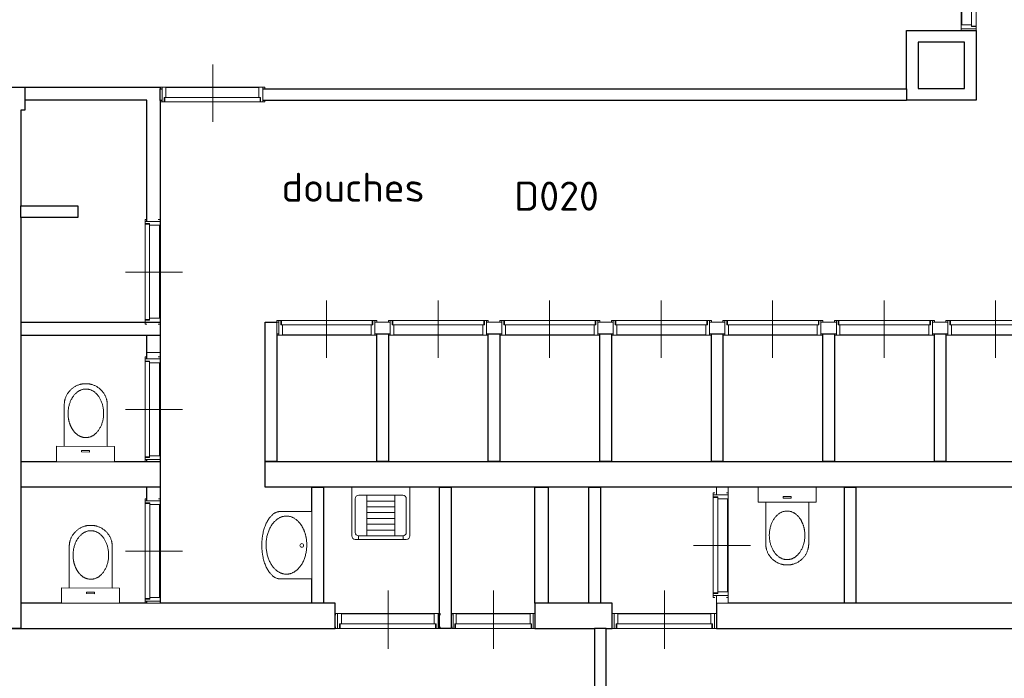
# Model space of a CAD drawing. Header units: millimetres. Extents: x -28579 to 211491, y -26192 to 102706.
# Tile 19 of 48: x 703 to 9179, y 48645 to 54312. Entities that reach past the tile are written whole.
import ezdxf

# ---------------------------------------------------------------- set-up
doc = ezdxf.new("R2010")
doc.units = ezdxf.units.MM
doc.header["$LTSCALE"] = 100
doc.layers.add('AL22FF1-_KALKZANDST', color=2, linetype='Continuous')
doc.layers.add('None', color=7, linetype='Continuous', lineweight=5)
doc.styles.add('Tekton Plus Regular', font='isocpeur.ttf')

# ---------------------------------------------------------------- blocks, each defined once
blk = doc.blocks.new('Group-141')
at = {"color": 8, "linetype": 'Continuous', "lineweight": 5}
blk.add_wipeout([(-48664, 31835), (-47798, 31835), (-47798, 31705), (-48664, 31705)], dxfattribs=at).dxf.layer = 'None'
at = {"layer": 'None', "color": 8, "linetype": 'Continuous', "lineweight": 5}
blk.add_lwpolyline([(-48664, 31835), (-47798, 31835), (-47798, 31705), (-48664, 31705)], close=True, dxfattribs=at)
at = {"color": 8, "linetype": 'Continuous', "lineweight": 5}
blk.add_wipeout([(-48641, 31744), (-47821, 31744), (-47821, 31705), (-48641, 31705)], dxfattribs=at).dxf.layer = 'None'
at = {"layer": 'None', "color": 8, "linetype": 'Continuous', "lineweight": 5}
blk.add_lwpolyline([(-48641, 31744), (-47821, 31744), (-47821, 31705), (-48641, 31705)], close=True, dxfattribs=at)
at = {"color": 8, "linetype": 'Continuous', "lineweight": 5}
blk.add_wipeout([(-48631, 31830), (-47831, 31830), (-47831, 31744), (-48631, 31744)], dxfattribs=at).dxf.layer = 'None'
at = {"layer": 'None', "color": 8, "linetype": 'Continuous', "lineweight": 5}
for p, q in [((-48229, 31531), (-48229, 32031)), ((-48664, 31820), (-48664, 31720)), ((-47798, 31820), (-47798, 31720))]:
    blk.add_line(p, q, dxfattribs=at)
for points in [[(-48681, 31720), (-48681, 31705), (-48646, 31705), (-48646, 31744), (-48631, 31744), (-48631, 31835), (-48681, 31835), (-48681, 31820)], [(-47781, 31720), (-47781, 31705), (-47816, 31705), (-47816, 31744), (-47831, 31744), (-47831, 31835), (-47781, 31835), (-47781, 31820)]]:
    blk.add_lwpolyline(points, dxfattribs=at)
blk.add_lwpolyline([(-48631, 31830), (-47831, 31830), (-47831, 31744), (-48631, 31744)], close=True, dxfattribs=at)
blk = doc.blocks.new('Group-142')
at = {"color": 8, "linetype": 'Continuous', "lineweight": 5}
blk.add_wipeout([(-50048, 31835), (-49359, 31835), (-49359, 31705), (-50048, 31705)], dxfattribs=at).dxf.layer = 'None'
at = {"layer": 'None', "color": 8, "linetype": 'Continuous', "lineweight": 5}
blk.add_lwpolyline([(-50048, 31835), (-49359, 31835), (-49359, 31705), (-50048, 31705)], close=True, dxfattribs=at)
at = {"color": 8, "linetype": 'Continuous', "lineweight": 5}
blk.add_wipeout([(-50030, 31744), (-49377, 31744), (-49377, 31705), (-50030, 31705)], dxfattribs=at).dxf.layer = 'None'
at = {"layer": 'None', "color": 8, "linetype": 'Continuous', "lineweight": 5}
blk.add_lwpolyline([(-50030, 31744), (-49377, 31744), (-49377, 31705), (-50030, 31705)], close=True, dxfattribs=at)
at = {"color": 8, "linetype": 'Continuous', "lineweight": 5}
blk.add_wipeout([(-50022, 31830), (-49385, 31830), (-49385, 31744), (-50022, 31744)], dxfattribs=at).dxf.layer = 'None'
at = {"layer": 'None', "color": 8, "linetype": 'Continuous', "lineweight": 5}
for p, q in [((-49701, 31531), (-49701, 32031)), ((-50048, 31820), (-50048, 31720)), ((-49359, 31820), (-49359, 31720))]:
    blk.add_line(p, q, dxfattribs=at)
for points in [[(-50061, 31720), (-50061, 31705), (-50034, 31705), (-50034, 31744), (-50022, 31744), (-50022, 31835), (-50061, 31835), (-50061, 31820)], [(-49345, 31720), (-49345, 31705), (-49373, 31705), (-49373, 31744), (-49385, 31744), (-49385, 31835), (-49345, 31835), (-49345, 31820)]]:
    blk.add_lwpolyline(points, dxfattribs=at)
blk.add_lwpolyline([(-50022, 31830), (-49385, 31830), (-49385, 31744), (-50022, 31744)], close=True, dxfattribs=at)
blk = doc.blocks.new('Group-143')
at = {"color": 8, "linetype": 'Continuous', "lineweight": 5}
blk.add_wipeout([(-51044, 31835), (-50178, 31835), (-50178, 31705), (-51044, 31705)], dxfattribs=at).dxf.layer = 'None'
at = {"layer": 'None', "color": 8, "linetype": 'Continuous', "lineweight": 5}
blk.add_lwpolyline([(-51044, 31835), (-50178, 31835), (-50178, 31705), (-51044, 31705)], close=True, dxfattribs=at)
at = {"color": 8, "linetype": 'Continuous', "lineweight": 5}
blk.add_wipeout([(-51021, 31744), (-50201, 31744), (-50201, 31705), (-51021, 31705)], dxfattribs=at).dxf.layer = 'None'
at = {"layer": 'None', "color": 8, "linetype": 'Continuous', "lineweight": 5}
blk.add_lwpolyline([(-51021, 31744), (-50201, 31744), (-50201, 31705), (-51021, 31705)], close=True, dxfattribs=at)
at = {"color": 8, "linetype": 'Continuous', "lineweight": 5}
blk.add_wipeout([(-51011, 31830), (-50211, 31830), (-50211, 31744), (-51011, 31744)], dxfattribs=at).dxf.layer = 'None'
at = {"layer": 'None', "color": 8, "linetype": 'Continuous', "lineweight": 5}
for p, q in [((-50609, 31531), (-50609, 32031)), ((-51044, 31820), (-51044, 31720)), ((-50178, 31820), (-50178, 31720))]:
    blk.add_line(p, q, dxfattribs=at)
for points in [[(-51061, 31720), (-51061, 31705), (-51026, 31705), (-51026, 31744), (-51011, 31744), (-51011, 31835), (-51061, 31835), (-51061, 31820)], [(-50161, 31720), (-50161, 31705), (-50196, 31705), (-50196, 31744), (-50211, 31744), (-50211, 31835), (-50161, 31835), (-50161, 31820)]]:
    blk.add_lwpolyline(points, dxfattribs=at)
blk.add_lwpolyline([(-51011, 31830), (-50211, 31830), (-50211, 31744), (-51011, 31744)], close=True, dxfattribs=at)
blk = doc.blocks.new('Group-148')
at = {"color": 8, "linetype": 'Continuous', "lineweight": 5}
blk.add_wipeout([(-52571, 32805), (-52571, 31939), (-52699, 31939), (-52699, 32805)], dxfattribs=at).dxf.layer = 'None'
at = {"layer": 'None', "color": 8, "linetype": 'Continuous', "lineweight": 5}
blk.add_lwpolyline([(-52571, 32805), (-52571, 31939), (-52699, 31939), (-52699, 32805)], close=True, dxfattribs=at)
at = {"color": 8, "linetype": 'Continuous', "lineweight": 5}
blk.add_wipeout([(-52661, 32782), (-52661, 31962), (-52699, 31962), (-52699, 32782)], dxfattribs=at).dxf.layer = 'None'
at = {"layer": 'None', "color": 8, "linetype": 'Continuous', "lineweight": 5}
blk.add_lwpolyline([(-52661, 32782), (-52661, 31962), (-52699, 31962), (-52699, 32782)], close=True, dxfattribs=at)
at = {"color": 8, "linetype": 'Continuous', "lineweight": 5}
blk.add_wipeout([(-52576, 32772), (-52576, 31972), (-52661, 31972), (-52661, 32772)], dxfattribs=at).dxf.layer = 'None'
at = {"layer": 'None', "color": 8, "linetype": 'Continuous', "lineweight": 5}
for p, q in [((-52586, 32805), (-52685, 32805)), ((-52870, 32370), (-52378, 32370)), ((-52586, 31939), (-52685, 31939))]:
    blk.add_line(p, q, dxfattribs=at)
for points in [[(-52685, 32822), (-52699, 32822), (-52699, 32787), (-52661, 32787), (-52661, 32772), (-52571, 32772), (-52571, 32822), (-52586, 32822)], [(-52685, 31922), (-52699, 31922), (-52699, 31957), (-52661, 31957), (-52661, 31972), (-52571, 31972), (-52571, 31922), (-52586, 31922)]]:
    blk.add_lwpolyline(points, dxfattribs=at)
blk.add_lwpolyline([(-52576, 32772), (-52576, 31972), (-52661, 31972), (-52661, 32772)], close=True, dxfattribs=at)
blk = doc.blocks.new('Group-149')
at = {"color": 8, "linetype": 'Continuous', "lineweight": 5}
blk.add_wipeout([(-52572, 34025), (-52572, 33159), (-52700, 33159), (-52700, 34025)], dxfattribs=at).dxf.layer = 'None'
at = {"layer": 'None', "color": 8, "linetype": 'Continuous', "lineweight": 5}
blk.add_lwpolyline([(-52572, 34025), (-52572, 33159), (-52700, 33159), (-52700, 34025)], close=True, dxfattribs=at)
at = {"color": 8, "linetype": 'Continuous', "lineweight": 5}
blk.add_wipeout([(-52662, 34002), (-52662, 33182), (-52700, 33182), (-52700, 34002)], dxfattribs=at).dxf.layer = 'None'
at = {"layer": 'None', "color": 8, "linetype": 'Continuous', "lineweight": 5}
blk.add_lwpolyline([(-52662, 34002), (-52662, 33182), (-52700, 33182), (-52700, 34002)], close=True, dxfattribs=at)
at = {"color": 8, "linetype": 'Continuous', "lineweight": 5}
blk.add_wipeout([(-52577, 33992), (-52577, 33192), (-52662, 33192), (-52662, 33992)], dxfattribs=at).dxf.layer = 'None'
at = {"layer": 'None', "color": 8, "linetype": 'Continuous', "lineweight": 5}
for p, q in [((-52587, 34025), (-52685, 34025)), ((-52871, 33590), (-52379, 33590)), ((-52587, 33159), (-52685, 33159))]:
    blk.add_line(p, q, dxfattribs=at)
for points in [[(-52685, 34042), (-52700, 34042), (-52700, 34007), (-52662, 34007), (-52662, 33992), (-52572, 33992), (-52572, 34042), (-52587, 34042)], [(-52685, 33142), (-52700, 33142), (-52700, 33177), (-52662, 33177), (-52662, 33192), (-52572, 33192), (-52572, 33142), (-52587, 33142)]]:
    blk.add_lwpolyline(points, dxfattribs=at)
blk.add_lwpolyline([(-52577, 33992), (-52577, 33192), (-52662, 33192), (-52662, 33992)], close=True, dxfattribs=at)
blk = doc.blocks.new('Group-150')
at = {"color": 8, "linetype": 'Continuous', "lineweight": 5}
blk.add_wipeout([(-52572, 35208), (-52572, 34342), (-52700, 34342), (-52700, 35208)], dxfattribs=at).dxf.layer = 'None'
at = {"layer": 'None', "color": 8, "linetype": 'Continuous', "lineweight": 5}
blk.add_lwpolyline([(-52572, 35208), (-52572, 34342), (-52700, 34342), (-52700, 35208)], close=True, dxfattribs=at)
at = {"color": 8, "linetype": 'Continuous', "lineweight": 5}
blk.add_wipeout([(-52662, 35185), (-52662, 34365), (-52700, 34365), (-52700, 35185)], dxfattribs=at).dxf.layer = 'None'
at = {"layer": 'None', "color": 8, "linetype": 'Continuous', "lineweight": 5}
blk.add_lwpolyline([(-52662, 35185), (-52662, 34365), (-52700, 34365), (-52700, 35185)], close=True, dxfattribs=at)
at = {"color": 8, "linetype": 'Continuous', "lineweight": 5}
blk.add_wipeout([(-52577, 35175), (-52577, 34375), (-52662, 34375), (-52662, 35175)], dxfattribs=at).dxf.layer = 'None'
at = {"layer": 'None', "color": 8, "linetype": 'Continuous', "lineweight": 5}
for p, q in [((-52587, 35208), (-52685, 35208)), ((-52871, 34773), (-52379, 34773)), ((-52587, 34342), (-52685, 34342))]:
    blk.add_line(p, q, dxfattribs=at)
for points in [[(-52685, 35225), (-52700, 35225), (-52700, 35190), (-52662, 35190), (-52662, 35175), (-52572, 35175), (-52572, 35225), (-52587, 35225)], [(-52685, 34325), (-52700, 34325), (-52700, 34360), (-52662, 34360), (-52662, 34375), (-52572, 34375), (-52572, 34325), (-52587, 34325)]]:
    blk.add_lwpolyline(points, dxfattribs=at)
blk.add_lwpolyline([(-52577, 35175), (-52577, 34375), (-52662, 34375), (-52662, 35175)], close=True, dxfattribs=at)
blk = doc.blocks.new('Group-156')
at = {"color": 8, "linetype": 'Continuous', "lineweight": 5}
for points in [[(0, 250), (130, 250), (130, -250), (0, -250)], [(488, 0), (488, -185), (500.1, -184.6), (512.1, -183.4), (523.8, -181.5), (535.2, -178.8), (546.5, -175.2), (557.6, -170.9), (568.4, -165.9), (579, -160), (589.2, -153.5), (598.9, -146.4), (608, -138.8), (616.6, -130.6), (624.7, -121.9), (632.2, -112.7), (639.1, -102.9), (645.5, -92.5), (651.2, -81.8), (656.2, -70.8), (660.4, -59.6), (663.9, -48.1), (666.6, -36.4), (668.5, -24.5), (669.6, -12.4), (670, 0)]]:
    blk.add_wipeout(points, dxfattribs=at).dxf.layer = 'None'
at = {"layer": 'None', "color": 8, "linetype": 'Continuous', "lineweight": 5}
blk.add_lwpolyline([(0, 250), (130, 250), (130, -250), (0, -250)], close=True, dxfattribs=at)
blk.add_open_spline([(488, -185), (537, -185), (621, -135), (670, -50), (670, 0)], degree=2, dxfattribs=at)
at = {"color": 8, "linetype": 'Continuous', "lineweight": 5}
blk.add_wipeout([(488, 0), (670, 0), (669.6, 12.4), (668.5, 24.5), (666.6, 36.4), (663.9, 48.1), (660.4, 59.6), (656.2, 70.8), (651.2, 81.8), (645.5, 92.5), (639.1, 102.9), (632.2, 112.7), (624.7, 121.9), (616.6, 130.6), (608, 138.8), (598.9, 146.4), (589.2, 153.5), (579, 160), (568.4, 165.9), (557.6, 170.9), (546.5, 175.2), (535.2, 178.8), (523.8, 181.5), (512.1, 183.4), (500.1, 184.6), (488, 185)], dxfattribs=at).dxf.layer = 'None'
at = {"layer": 'None', "color": 8, "linetype": 'Continuous', "lineweight": 5}
blk.add_open_spline([(670, 0), (670, 50), (621, 135), (537, 185), (488, 185)], degree=2, dxfattribs=at)
at = {"color": 8, "linetype": 'Continuous', "lineweight": 5}
blk.add_wipeout([(488, -185), (130, -185), (130, 185), (488, 185)], dxfattribs=at).dxf.layer = 'None'
at = {"layer": 'None', "color": 8, "linetype": 'Continuous', "lineweight": 5}
blk.add_lwpolyline([(488, -185), (130, -185), (130, 185), (488, 185)], dxfattribs=at)
at = {"color": 8, "linetype": 'Continuous', "lineweight": 5}
for points in [[(415, -154), (267.2, -109.2), (206, -1), (267.2, 107.2), (415, 152), (562.8, 107.2), (624, -1), (562.8, -109.2)], [(94, -34), (82, -34), (82, 34), (94, 34)]]:
    blk.add_wipeout(points, dxfattribs=at).dxf.layer = 'None'
at = {"layer": 'None', "color": 8, "linetype": 'Continuous', "lineweight": 5}
blk.add_lwpolyline([(94, -34), (82, -34), (82, 34), (94, 34)], close=True, dxfattribs=at)
blk.add_open_spline([(310.5, 131.5), (359, 152), (471, 152), (568, 111), (624, 40), (624, -42), (568, -113), (471, -154), (359, -154), (262, -113), (206, -42), (206, 40), (262, 111), (310.5, 131.5)], degree=2, dxfattribs=at)
blk = doc.blocks.new('Toilet')
at = {"layer": 'None', "color": 7}
blk.add_blockref('Group-156', (0, 0), dxfattribs=at)
blk = doc.blocks.new('Group-157')
at = {"color": 8, "linetype": 'Continuous', "lineweight": 5}
blk.add_wipeout([(-47681, 32855), (-47681, 31989), (-47809, 31989), (-47809, 32855)], dxfattribs=at).dxf.layer = 'None'
at = {"layer": 'None', "color": 8, "linetype": 'Continuous', "lineweight": 5}
blk.add_lwpolyline([(-47681, 32855), (-47681, 31989), (-47809, 31989), (-47809, 32855)], close=True, dxfattribs=at)
at = {"color": 8, "linetype": 'Continuous', "lineweight": 5}
blk.add_wipeout([(-47771, 32832), (-47771, 32012), (-47809, 32012), (-47809, 32832)], dxfattribs=at).dxf.layer = 'None'
at = {"layer": 'None', "color": 8, "linetype": 'Continuous', "lineweight": 5}
blk.add_lwpolyline([(-47771, 32832), (-47771, 32012), (-47809, 32012), (-47809, 32832)], close=True, dxfattribs=at)
at = {"color": 8, "linetype": 'Continuous', "lineweight": 5}
blk.add_wipeout([(-47686, 32822), (-47686, 32022), (-47771, 32022), (-47771, 32822)], dxfattribs=at).dxf.layer = 'None'
at = {"layer": 'None', "color": 8, "linetype": 'Continuous', "lineweight": 5}
for p, q in [((-47696, 32855), (-47795, 32855)), ((-47980, 32420), (-47488, 32420)), ((-47696, 31989), (-47795, 31989))]:
    blk.add_line(p, q, dxfattribs=at)
for points in [[(-47795, 32872), (-47809, 32872), (-47809, 32837), (-47771, 32837), (-47771, 32822), (-47681, 32822), (-47681, 32872), (-47696, 32872)], [(-47795, 31972), (-47809, 31972), (-47809, 32007), (-47771, 32007), (-47771, 32022), (-47681, 32022), (-47681, 31972), (-47696, 31972)]]:
    blk.add_lwpolyline(points, dxfattribs=at)
blk.add_lwpolyline([(-47686, 32822), (-47686, 32022), (-47771, 32022), (-47771, 32822)], close=True, dxfattribs=at)
blk = doc.blocks.new('Group-158')
at = {"color": 8, "linetype": 'Continuous', "lineweight": 5}
blk.add_wipeout([(290, -270), (290, 0), (-290, 0), (-290, -270)], dxfattribs=at).dxf.layer = 'None'
at = {"layer": 'None', "color": 8, "linetype": 'Continuous', "lineweight": 5}
blk.add_lwpolyline([(290, -270), (290, 0), (-290, 0), (-290, -270)], dxfattribs=at)
at = {"layer": 'None', "color": 8, "linetype": 'Continuous', "lineweight": 5, "flags": 128}
blk.add_lwpolyline([(-14, -86, -0.414214), (2, -70, -0.414214), (18, -86, -0.414214), (2, -102, -0.414214)], format="xyb", close=True, dxfattribs=at)
at = {"color": 8, "linetype": 'Continuous', "lineweight": 5}
blk.add_wipeout([(0, -270), (0, -430), (19.3, -429.7), (38.3, -428.7), (57, -427), (75.2, -424.6), (93.2, -421.6), (110.8, -417.9), (128.1, -413.5), (145, -408.5), (161.3, -402.9), (176.8, -396.8), (191.3, -390.2), (205, -383.1), (217.8, -375.6), (229.8, -367.5), (240.8, -359), (251, -350), (260.1, -340.7), (268.1, -331.1), (274.8, -321.4), (280.2, -311.5), (284.5, -301.4), (287.6, -291.1), (289.4, -280.7), (290, -270)], dxfattribs=at).dxf.layer = 'None'
at = {"layer": 'None', "color": 8, "linetype": 'Continuous', "lineweight": 5}
blk.add_open_spline([(0, -430), (78, -430), (212, -387), (290, -313), (290, -270)], degree=2, dxfattribs=at)
at = {"color": 8, "linetype": 'Continuous', "lineweight": 5}
blk.add_wipeout([(0, -270), (-290, -270), (-289.4, -280.7), (-287.6, -291.1), (-284.5, -301.4), (-280.2, -311.5), (-274.8, -321.4), (-268.1, -331.1), (-260.1, -340.7), (-251, -350), (-240.8, -359), (-229.8, -367.5), (-217.8, -375.6), (-205, -383.1), (-191.3, -390.2), (-176.8, -396.8), (-161.3, -402.9), (-145, -408.5), (-128.1, -413.5), (-110.8, -417.9), (-93.2, -421.6), (-75.3, -424.6), (-57, -427), (-38.3, -428.7), (-19.3, -429.7), (0, -430)], dxfattribs=at).dxf.layer = 'None'
at = {"layer": 'None', "color": 8, "linetype": 'Continuous', "lineweight": 5}
for points in [[(-126, -66.4), (-68, -43), (66, -43), (182, -89.9), (249, -171.1), (249, -264.9), (182, -346.1), (66, -393), (-68, -393), (-184, -346.1), (-251, -264.9), (-251, -171.1), (-184, -89.9), (-126, -66.4)], [(-290, -270), (-290, -313), (-212, -387), (-78, -430), (0, -430)]]:
    blk.add_open_spline(points, degree=2, dxfattribs=at)
blk = doc.blocks.new('Group-159')
at = {"layer": 'None', "color": 7}
blk.add_blockref('Group-158', (0, 0), dxfattribs=at)
blk = doc.blocks.new('Wastafel')
at = {"layer": 'None', "color": 7}
blk.add_blockref('Group-159', (0, 0), dxfattribs=at)
blk = doc.blocks.new('Group-192')
at = {"color": 8, "linetype": 'Continuous', "lineweight": 5}
blk.add_wipeout([(-45675, 37733), (-45675, 36867), (-45547, 36867), (-45547, 37733)], dxfattribs=at).dxf.layer = 'None'
at = {"layer": 'None', "color": 8, "linetype": 'Continuous', "lineweight": 5}
blk.add_lwpolyline([(-45675, 37733), (-45675, 36867), (-45547, 36867), (-45547, 37733)], close=True, dxfattribs=at)
at = {"color": 8, "linetype": 'Continuous', "lineweight": 5}
blk.add_wipeout([(-45586, 37710), (-45586, 36890), (-45547, 36890), (-45547, 37710)], dxfattribs=at).dxf.layer = 'None'
at = {"layer": 'None', "color": 8, "linetype": 'Continuous', "lineweight": 5}
blk.add_lwpolyline([(-45586, 37710), (-45586, 36890), (-45547, 36890), (-45547, 37710)], close=True, dxfattribs=at)
at = {"color": 8, "linetype": 'Continuous', "lineweight": 5}
blk.add_wipeout([(-45670, 37700), (-45670, 36900), (-45586, 36900), (-45586, 37700)], dxfattribs=at).dxf.layer = 'None'
at = {"layer": 'None', "color": 8, "linetype": 'Continuous', "lineweight": 5}
for p, q in [((-45661, 37733), (-45562, 37733)), ((-45377, 37298), (-45869, 37298)), ((-45661, 36867), (-45562, 36867))]:
    blk.add_line(p, q, dxfattribs=at)
for points in [[(-45562, 37750), (-45547, 37750), (-45547, 37715), (-45586, 37715), (-45586, 37700), (-45675, 37700), (-45675, 37750), (-45661, 37750)], [(-45562, 36850), (-45547, 36850), (-45547, 36885), (-45586, 36885), (-45586, 36900), (-45675, 36900), (-45675, 36850), (-45661, 36850)]]:
    blk.add_lwpolyline(points, dxfattribs=at)
blk.add_lwpolyline([(-45670, 37700), (-45670, 36900), (-45586, 36900), (-45586, 37700)], close=True, dxfattribs=at)
blk = doc.blocks.new('Group-193')
at = {"color": 8, "linetype": 'Continuous', "lineweight": 5}
blk.add_wipeout([(-52554, 36365), (-51688, 36365), (-51688, 36237), (-52554, 36237)], dxfattribs=at).dxf.layer = 'None'
at = {"layer": 'None', "color": 8, "linetype": 'Continuous', "lineweight": 5}
blk.add_lwpolyline([(-52554, 36365), (-51688, 36365), (-51688, 36237), (-52554, 36237)], close=True, dxfattribs=at)
at = {"color": 8, "linetype": 'Continuous', "lineweight": 5}
blk.add_wipeout([(-52531, 36275), (-51711, 36275), (-51711, 36237), (-52531, 36237)], dxfattribs=at).dxf.layer = 'None'
at = {"layer": 'None', "color": 8, "linetype": 'Continuous', "lineweight": 5}
blk.add_lwpolyline([(-52531, 36275), (-51711, 36275), (-51711, 36237), (-52531, 36237)], close=True, dxfattribs=at)
at = {"color": 8, "linetype": 'Continuous', "lineweight": 5}
blk.add_wipeout([(-52521, 36360), (-51721, 36360), (-51721, 36275), (-52521, 36275)], dxfattribs=at).dxf.layer = 'None'
at = {"layer": 'None', "color": 8, "linetype": 'Continuous', "lineweight": 5}
for p, q in [((-52119, 36066), (-52119, 36558)), ((-52554, 36350), (-52554, 36252)), ((-51688, 36350), (-51688, 36252))]:
    blk.add_line(p, q, dxfattribs=at)
for points in [[(-52571, 36252), (-52571, 36237), (-52536, 36237), (-52536, 36275), (-52521, 36275), (-52521, 36365), (-52571, 36365), (-52571, 36350)], [(-51671, 36252), (-51671, 36237), (-51706, 36237), (-51706, 36275), (-51721, 36275), (-51721, 36365), (-51671, 36365), (-51671, 36350)]]:
    blk.add_lwpolyline(points, dxfattribs=at)
blk.add_lwpolyline([(-52521, 36360), (-51721, 36360), (-51721, 36275), (-52521, 36275)], close=True, dxfattribs=at)
blk = doc.blocks.new('Group-194')
at = {"color": 8, "linetype": 'Continuous', "lineweight": 5}
blk.add_wipeout([(-50723, 34229), (-51550, 34229), (-51550, 34356), (-50723, 34356)], dxfattribs=at).dxf.layer = 'None'
at = {"layer": 'None', "color": 8, "linetype": 'Continuous', "lineweight": 5}
blk.add_lwpolyline([(-50723, 34229), (-51550, 34229), (-51550, 34356), (-50723, 34356)], close=True, dxfattribs=at)
at = {"color": 8, "linetype": 'Continuous', "lineweight": 5}
blk.add_wipeout([(-50745, 34318), (-51528, 34318), (-51528, 34356), (-50745, 34356)], dxfattribs=at).dxf.layer = 'None'
at = {"layer": 'None', "color": 8, "linetype": 'Continuous', "lineweight": 5}
blk.add_lwpolyline([(-50745, 34318), (-51528, 34318), (-51528, 34356), (-50745, 34356)], close=True, dxfattribs=at)
at = {"color": 8, "linetype": 'Continuous', "lineweight": 5}
blk.add_wipeout([(-50754, 34233), (-51519, 34233), (-51519, 34318), (-50754, 34318)], dxfattribs=at).dxf.layer = 'None'
at = {"layer": 'None', "color": 8, "linetype": 'Continuous', "lineweight": 5}
for p, q in [((-51139, 34527), (-51139, 34035)), ((-51550, 34243), (-51550, 34342)), ((-50723, 34243), (-50723, 34342))]:
    blk.add_line(p, q, dxfattribs=at)
for points in [[(-51566, 34342), (-51566, 34356), (-51533, 34356), (-51533, 34318), (-51519, 34318), (-51519, 34229), (-51566, 34229), (-51566, 34243)], [(-50706, 34342), (-50706, 34356), (-50740, 34356), (-50740, 34318), (-50754, 34318), (-50754, 34229), (-50706, 34229), (-50706, 34243)]]:
    blk.add_lwpolyline(points, dxfattribs=at)
blk.add_lwpolyline([(-50754, 34233), (-51519, 34233), (-51519, 34318), (-50754, 34318)], close=True, dxfattribs=at)
blk = doc.blocks.new('Group-195')
at = {"color": 8, "linetype": 'Continuous', "lineweight": 5}
blk.add_wipeout([(-49763, 34229), (-50590, 34229), (-50590, 34356), (-49763, 34356)], dxfattribs=at).dxf.layer = 'None'
at = {"layer": 'None', "color": 8, "linetype": 'Continuous', "lineweight": 5}
blk.add_lwpolyline([(-49763, 34229), (-50590, 34229), (-50590, 34356), (-49763, 34356)], close=True, dxfattribs=at)
at = {"color": 8, "linetype": 'Continuous', "lineweight": 5}
blk.add_wipeout([(-49785, 34318), (-50568, 34318), (-50568, 34356), (-49785, 34356)], dxfattribs=at).dxf.layer = 'None'
at = {"layer": 'None', "color": 8, "linetype": 'Continuous', "lineweight": 5}
blk.add_lwpolyline([(-49785, 34318), (-50568, 34318), (-50568, 34356), (-49785, 34356)], close=True, dxfattribs=at)
at = {"color": 8, "linetype": 'Continuous', "lineweight": 5}
blk.add_wipeout([(-49794, 34233), (-50559, 34233), (-50559, 34318), (-49794, 34318)], dxfattribs=at).dxf.layer = 'None'
at = {"layer": 'None', "color": 8, "linetype": 'Continuous', "lineweight": 5}
for p, q in [((-50179, 34527), (-50179, 34035)), ((-50590, 34243), (-50590, 34342)), ((-49763, 34243), (-49763, 34342))]:
    blk.add_line(p, q, dxfattribs=at)
for points in [[(-50606, 34342), (-50606, 34356), (-50573, 34356), (-50573, 34318), (-50559, 34318), (-50559, 34229), (-50606, 34229), (-50606, 34243)], [(-49746, 34342), (-49746, 34356), (-49780, 34356), (-49780, 34318), (-49794, 34318), (-49794, 34229), (-49746, 34229), (-49746, 34243)]]:
    blk.add_lwpolyline(points, dxfattribs=at)
blk.add_lwpolyline([(-49794, 34233), (-50559, 34233), (-50559, 34318), (-49794, 34318)], close=True, dxfattribs=at)
blk = doc.blocks.new('Group-196')
at = {"color": 8, "linetype": 'Continuous', "lineweight": 5}
blk.add_wipeout([(-48803, 34229), (-49630, 34229), (-49630, 34356), (-48803, 34356)], dxfattribs=at).dxf.layer = 'None'
at = {"layer": 'None', "color": 8, "linetype": 'Continuous', "lineweight": 5}
blk.add_lwpolyline([(-48803, 34229), (-49630, 34229), (-49630, 34356), (-48803, 34356)], close=True, dxfattribs=at)
at = {"color": 8, "linetype": 'Continuous', "lineweight": 5}
blk.add_wipeout([(-48825, 34318), (-49608, 34318), (-49608, 34356), (-48825, 34356)], dxfattribs=at).dxf.layer = 'None'
at = {"layer": 'None', "color": 8, "linetype": 'Continuous', "lineweight": 5}
blk.add_lwpolyline([(-48825, 34318), (-49608, 34318), (-49608, 34356), (-48825, 34356)], close=True, dxfattribs=at)
at = {"color": 8, "linetype": 'Continuous', "lineweight": 5}
blk.add_wipeout([(-48834, 34233), (-49599, 34233), (-49599, 34318), (-48834, 34318)], dxfattribs=at).dxf.layer = 'None'
at = {"layer": 'None', "color": 8, "linetype": 'Continuous', "lineweight": 5}
for p, q in [((-49219, 34527), (-49219, 34035)), ((-49630, 34243), (-49630, 34342)), ((-48803, 34243), (-48803, 34342))]:
    blk.add_line(p, q, dxfattribs=at)
for points in [[(-49646, 34342), (-49646, 34356), (-49613, 34356), (-49613, 34318), (-49599, 34318), (-49599, 34229), (-49646, 34229), (-49646, 34243)], [(-48786, 34342), (-48786, 34356), (-48820, 34356), (-48820, 34318), (-48834, 34318), (-48834, 34229), (-48786, 34229), (-48786, 34243)]]:
    blk.add_lwpolyline(points, dxfattribs=at)
blk.add_lwpolyline([(-48834, 34233), (-49599, 34233), (-49599, 34318), (-48834, 34318)], close=True, dxfattribs=at)
blk = doc.blocks.new('Group-197')
at = {"color": 8, "linetype": 'Continuous', "lineweight": 5}
blk.add_wipeout([(-47843, 34229), (-48670, 34229), (-48670, 34356), (-47843, 34356)], dxfattribs=at).dxf.layer = 'None'
at = {"layer": 'None', "color": 8, "linetype": 'Continuous', "lineweight": 5}
blk.add_lwpolyline([(-47843, 34229), (-48670, 34229), (-48670, 34356), (-47843, 34356)], close=True, dxfattribs=at)
at = {"color": 8, "linetype": 'Continuous', "lineweight": 5}
blk.add_wipeout([(-47865, 34318), (-48648, 34318), (-48648, 34356), (-47865, 34356)], dxfattribs=at).dxf.layer = 'None'
at = {"layer": 'None', "color": 8, "linetype": 'Continuous', "lineweight": 5}
blk.add_lwpolyline([(-47865, 34318), (-48648, 34318), (-48648, 34356), (-47865, 34356)], close=True, dxfattribs=at)
at = {"color": 8, "linetype": 'Continuous', "lineweight": 5}
blk.add_wipeout([(-47874, 34233), (-48639, 34233), (-48639, 34318), (-47874, 34318)], dxfattribs=at).dxf.layer = 'None'
at = {"layer": 'None', "color": 8, "linetype": 'Continuous', "lineweight": 5}
for p, q in [((-48259, 34527), (-48259, 34035)), ((-48670, 34243), (-48670, 34342)), ((-47843, 34243), (-47843, 34342))]:
    blk.add_line(p, q, dxfattribs=at)
for points in [[(-48686, 34342), (-48686, 34356), (-48653, 34356), (-48653, 34318), (-48639, 34318), (-48639, 34229), (-48686, 34229), (-48686, 34243)], [(-47826, 34342), (-47826, 34356), (-47860, 34356), (-47860, 34318), (-47874, 34318), (-47874, 34229), (-47826, 34229), (-47826, 34243)]]:
    blk.add_lwpolyline(points, dxfattribs=at)
blk.add_lwpolyline([(-47874, 34233), (-48639, 34233), (-48639, 34318), (-47874, 34318)], close=True, dxfattribs=at)
blk = doc.blocks.new('Group-198')
at = {"color": 8, "linetype": 'Continuous', "lineweight": 5}
blk.add_wipeout([(-46883, 34229), (-47710, 34229), (-47710, 34356), (-46883, 34356)], dxfattribs=at).dxf.layer = 'None'
at = {"layer": 'None', "color": 8, "linetype": 'Continuous', "lineweight": 5}
blk.add_lwpolyline([(-46883, 34229), (-47710, 34229), (-47710, 34356), (-46883, 34356)], close=True, dxfattribs=at)
at = {"color": 8, "linetype": 'Continuous', "lineweight": 5}
blk.add_wipeout([(-46905, 34318), (-47688, 34318), (-47688, 34356), (-46905, 34356)], dxfattribs=at).dxf.layer = 'None'
at = {"layer": 'None', "color": 8, "linetype": 'Continuous', "lineweight": 5}
blk.add_lwpolyline([(-46905, 34318), (-47688, 34318), (-47688, 34356), (-46905, 34356)], close=True, dxfattribs=at)
at = {"color": 8, "linetype": 'Continuous', "lineweight": 5}
blk.add_wipeout([(-46914, 34233), (-47679, 34233), (-47679, 34318), (-46914, 34318)], dxfattribs=at).dxf.layer = 'None'
at = {"layer": 'None', "color": 8, "linetype": 'Continuous', "lineweight": 5}
for p, q in [((-47299, 34527), (-47299, 34035)), ((-47710, 34243), (-47710, 34342)), ((-46883, 34243), (-46883, 34342))]:
    blk.add_line(p, q, dxfattribs=at)
for points in [[(-47726, 34342), (-47726, 34356), (-47693, 34356), (-47693, 34318), (-47679, 34318), (-47679, 34229), (-47726, 34229), (-47726, 34243)], [(-46866, 34342), (-46866, 34356), (-46900, 34356), (-46900, 34318), (-46914, 34318), (-46914, 34229), (-46866, 34229), (-46866, 34243)]]:
    blk.add_lwpolyline(points, dxfattribs=at)
blk.add_lwpolyline([(-46914, 34233), (-47679, 34233), (-47679, 34318), (-46914, 34318)], close=True, dxfattribs=at)
blk = doc.blocks.new('Group-199')
at = {"color": 8, "linetype": 'Continuous', "lineweight": 5}
blk.add_wipeout([(-45923, 34229), (-46750, 34229), (-46750, 34356), (-45923, 34356)], dxfattribs=at).dxf.layer = 'None'
at = {"layer": 'None', "color": 8, "linetype": 'Continuous', "lineweight": 5}
blk.add_lwpolyline([(-45923, 34229), (-46750, 34229), (-46750, 34356), (-45923, 34356)], close=True, dxfattribs=at)
at = {"color": 8, "linetype": 'Continuous', "lineweight": 5}
blk.add_wipeout([(-45945, 34318), (-46728, 34318), (-46728, 34356), (-45945, 34356)], dxfattribs=at).dxf.layer = 'None'
at = {"layer": 'None', "color": 8, "linetype": 'Continuous', "lineweight": 5}
blk.add_lwpolyline([(-45945, 34318), (-46728, 34318), (-46728, 34356), (-45945, 34356)], close=True, dxfattribs=at)
at = {"color": 8, "linetype": 'Continuous', "lineweight": 5}
blk.add_wipeout([(-45954, 34233), (-46719, 34233), (-46719, 34318), (-45954, 34318)], dxfattribs=at).dxf.layer = 'None'
at = {"layer": 'None', "color": 8, "linetype": 'Continuous', "lineweight": 5}
for p, q in [((-46339, 34527), (-46339, 34035)), ((-46750, 34243), (-46750, 34342)), ((-45923, 34243), (-45923, 34342))]:
    blk.add_line(p, q, dxfattribs=at)
for points in [[(-46766, 34342), (-46766, 34356), (-46733, 34356), (-46733, 34318), (-46719, 34318), (-46719, 34229), (-46766, 34229), (-46766, 34243)], [(-45906, 34342), (-45906, 34356), (-45940, 34356), (-45940, 34318), (-45954, 34318), (-45954, 34229), (-45906, 34229), (-45906, 34243)]]:
    blk.add_lwpolyline(points, dxfattribs=at)
blk.add_lwpolyline([(-45954, 34233), (-46719, 34233), (-46719, 34318), (-45954, 34318)], close=True, dxfattribs=at)
blk = doc.blocks.new('Group-200')
at = {"color": 8, "linetype": 'Continuous', "lineweight": 5}
blk.add_wipeout([(-44963, 34229), (-45790, 34229), (-45790, 34356), (-44963, 34356)], dxfattribs=at).dxf.layer = 'None'
at = {"layer": 'None', "color": 8, "linetype": 'Continuous', "lineweight": 5}
blk.add_lwpolyline([(-44963, 34229), (-45790, 34229), (-45790, 34356), (-44963, 34356)], close=True, dxfattribs=at)
at = {"color": 8, "linetype": 'Continuous', "lineweight": 5}
blk.add_wipeout([(-44985, 34318), (-45768, 34318), (-45768, 34356), (-44985, 34356)], dxfattribs=at).dxf.layer = 'None'
at = {"layer": 'None', "color": 8, "linetype": 'Continuous', "lineweight": 5}
blk.add_lwpolyline([(-44985, 34318), (-45768, 34318), (-45768, 34356), (-44985, 34356)], close=True, dxfattribs=at)
at = {"color": 8, "linetype": 'Continuous', "lineweight": 5}
blk.add_wipeout([(-44994, 34233), (-45759, 34233), (-45759, 34318), (-44994, 34318)], dxfattribs=at).dxf.layer = 'None'
at = {"layer": 'None', "color": 8, "linetype": 'Continuous', "lineweight": 5}
for p, q in [((-45379, 34527), (-45379, 34035)), ((-45790, 34243), (-45790, 34342)), ((-44963, 34243), (-44963, 34342))]:
    blk.add_line(p, q, dxfattribs=at)
for points in [[(-45806, 34342), (-45806, 34356), (-45773, 34356), (-45773, 34318), (-45759, 34318), (-45759, 34229), (-45806, 34229), (-45806, 34243)], [(-44946, 34342), (-44946, 34356), (-44980, 34356), (-44980, 34318), (-44994, 34318), (-44994, 34229), (-44946, 34229), (-44946, 34243)]]:
    blk.add_lwpolyline(points, dxfattribs=at)
blk.add_lwpolyline([(-44994, 34233), (-45759, 34233), (-45759, 34318), (-44994, 34318)], close=True, dxfattribs=at)
blk = doc.blocks.new('53.34-01 stortgoot')
at = {"layer": 'None', "color": 8, "linetype": 'Continuous', "lineweight": 5}
for p, q in [((0, -420), (0, 0)), ((0, 0), (500, 0)), ((500, 0), (500, -420)), ((130, -70), (130, -420)), ((370, -70), (370, -420)), ((130, -120), (370, -120)), ((130, -170), (370, -170)), ((130, -220), (370, -220)), ((130, -270), (370, -270)), ((130, -320), (370, -320)), ((58, -420), (58, -450)), ((130, -370), (370, -370)), ((442, -420), (442, -450)), ((30, -450), (470, -450))]:
    blk.add_line(p, q, dxfattribs=at)
at = {"layer": 'None', "color": 8, "linetype": 'Continuous', "lineweight": 5, "flags": 128}
blk.add_lwpolyline([(30, -100, -0.414214), (60, -70), (440, -70, -0.414214), (470, -100), (470, -390, -0.414214), (440, -420), (60, -420, -0.414214), (30, -390)], format="xyb", close=True, dxfattribs=at)
at = {"layer": 'None', "color": 8, "linetype": 'Continuous', "lineweight": 5}
for centre, start, end in [((30, -420), 180, 270), ((470, -420), 270, 0)]:
    blk.add_arc(centre, 30, start, end, dxfattribs=at)

msp = doc.modelspace()

# ---------------------------------------------------------------- wipeouts: each hides what was drawn before it
at = {"color": 8, "linetype": 'Continuous', "lineweight": 5}
msp.add_wipeout([(15347, 50623), (15347, 55930), (15347, 57583), (12767, 57583), (12767, 51463), (12547, 51463), (12547, 57583), (-2743, 57583), (-2743, 52983), (-2943, 52983), (-2943, 57803), (-2743, 57803), (21037, 57803), (21037, 57583), (21037, 48823), (20817, 48823), (20817, 57583), (15567, 57583), (15567, 50623)], dxfattribs=at).dxf.layer = 'None'

# ---------------------------------------------------------------- next in the draw order: wipeouts: each hides what was drawn before it
for points in [[(1264, 49290), (713, 49290), (142, 49290), (142, 49073), (557, 49073), (713, 49073), (3417, 49073), (3417, 49290)], [(5802, 49073), (5802, 49290), (5138, 49290), (5138, 49073)], [(9421, 49290), (6702, 49290), (6702, 49073), (9421, 49073)]]:
    msp.add_wipeout(points, dxfattribs=at).dxf.layer = 'None'

# ---------------------------------------------------------------- next in the draw order: linework, layer by layer
at = {"layer": 'AL22FF1-_KALKZANDST'}
for points in [[(1264, 49290), (713, 49290), (142, 49290), (142, 49073), (557, 49073), (713, 49073), (3417, 49073), (3417, 49290)], [(5802, 49073), (5802, 49290), (5138, 49290), (5138, 49073)], [(9421, 49290), (6702, 49290), (6702, 49073), (9421, 49073)]]:
    msp.add_lwpolyline(points, close=True, dxfattribs=at)

# ---------------------------------------------------------------- next in the draw order: wipeouts: each hides what was drawn before it
at = {"color": 8, "linetype": 'Continuous', "lineweight": 5}
msp.add_wipeout([(21117, 48823), (21117, 57883), (-3043, 57883), (-3043, 54513), (-3143, 54513), (-3143, 57883), (-3143, 57983), (-3043, 57983), (21117, 57983), (21217, 57983), (21217, 57883), (21217, 48823)], dxfattribs=at).dxf.layer = 'None'

# ---------------------------------------------------------------- next in the draw order: texts
at = {"layer": 'None', "color": 1, "insert": (4960, 52919.30664), "char_height": 250, "attachment_point": 1, "line_spacing_factor": 0.976858, "style": 'Tekton Plus Regular'}
msp.add_mtext('D020', dxfattribs=at)

# ---------------------------------------------------------------- next in the draw order: wipeouts: each hides what was drawn before it
at = {"color": 8, "linetype": 'Continuous', "lineweight": 5}
for points in [[(8936, 54219), (8936, 53619), (8836, 53619), (8636.404, 53619), (8636.404, 53719), (8836, 53719), (8836, 54119), (8636.404, 54119), (8636.404, 54219), (8836, 54219)], [(1798, 52470), (1798, 52803), (1798, 53619), (747, 53619), (747, 53733), (1912, 53733), (1912, 53619), (1912, 52803), (1912, 52470), (1912, 49290), (1798, 49290)], [(3217, 50290), (3317, 50290), (3317, 49290), (3217, 49290)], [(4317, 49073), (4317, 49320), (4317, 50290), (4417, 50290), (4417, 49320), (4417, 49073)], [(5138, 50290), (5252, 50290), (5252, 49290), (5138, 49290)], [(5602, 50290), (5702, 50290), (5702, 49290), (5602, 49290)], [(6702, 50290), (6802, 50290), (6802, 49290), (6702, 49290)], [(7802, 50290), (7902, 50290), (7902, 49290), (7802, 49290)], [(5752, 46288), (5752, 49073), (5652, 49073), (5652, 46288)]]:
    msp.add_wipeout(points, dxfattribs=at).dxf.layer = 'None'
at = {"color": 1, "linetype": 'Continuous', "lineweight": 35}
msp.add_wipeout([(2957, 52542.48), (4602.02004, 52542.48), (4602.02004, 53076), (2957, 53076)], dxfattribs=at).dxf.layer = 'None'

# ---------------------------------------------------------------- next in the draw order: linework, layer by layer
at = {"layer": 'AL22FF1-_KALKZANDST'}
for points in [[(1798, 52470), (1798, 52803), (1798, 53619), (747, 53619), (747, 53733), (1912, 53733), (1912, 53619), (1912, 52803), (1912, 52470), (1912, 49290), (1798, 49290)], [(3217, 50290), (3317, 50290), (3317, 49290), (3217, 49290)], [(4317, 49073), (4317, 49320), (4317, 50290), (4417, 50290), (4417, 49320), (4417, 49073)], [(5138, 50290), (5252, 50290), (5252, 49290), (5138, 49290)], [(5602, 50290), (5702, 50290), (5702, 49290), (5602, 49290)], [(7802, 50290), (7902, 50290), (7902, 49290), (7802, 49290)], [(5752, 46288), (5752, 49073), (5652, 49073), (5652, 46288)]]:
    msp.add_lwpolyline(points, close=True, dxfattribs=at)
at = {"layer": 'None', "color": 8, "linetype": 'Continuous', "lineweight": 5}
msp.add_lwpolyline([(6702, 50290), (6802, 50290), (6802, 49290), (6702, 49290)], close=True, dxfattribs=at)

# ---------------------------------------------------------------- next in the draw order: texts
at = {"layer": 'None', "color": 1, "insert": (2957, 52994.99172), "char_height": 250, "attachment_point": 1, "line_spacing_factor": 0.976858, "style": 'Tekton Plus Regular'}
msp.add_mtext('douches', dxfattribs=at)

# ---------------------------------------------------------------- next in the draw order: wipeouts: each hides what was drawn before it
at = {"color": 8, "linetype": 'Continuous', "lineweight": 5}
msp.add_wipeout([(8636.404, 54219), (8636.404, 54119), (8436, 54119), (8436, 53719), (8636.404, 53719), (8636.404, 53619), (8436, 53619), (8336, 53619), (8336, 54219), (8436, 54219)], dxfattribs=at).dxf.layer = 'None'

# ---------------------------------------------------------------- next in the draw order: linework, layer by layer
at = {"layer": 'AL22FF1-_KALKZANDST'}
for points in [[(8836, 53619), (8436, 53619), (8336, 53619), (8336, 53719), (8336, 54119), (8336, 54219), (8436, 54219), (8836, 54219), (8936, 54219), (8936, 54119), (8936, 53719), (8936, 53619)], [(8436, 53719), (8836, 53719), (8836, 54119), (8436, 54119)]]:
    msp.add_lwpolyline(points, close=True, dxfattribs=at)

# ---------------------------------------------------------------- next in the draw order: block references
at = {"layer": 'None', "color": 8}
for name, p, rotation in [('Wastafel', (3217, 49790), 270), ('Toilet', (1312, 49291), 89.7165686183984)]:
    msp.add_blockref(name, p, dxfattribs=dict(at, rotation=rotation))
at = {"layer": 'None', "color": 7}
for name in ['Group-143', 'Group-142', 'Group-141']:
    msp.add_blockref(name, (54483, 17368), dxfattribs=at)

# ---------------------------------------------------------------- next in the draw order: wipeouts: each hides what was drawn before it
at = {"color": 8, "linetype": 'Continuous', "lineweight": 5}
for points in [[(713, 51710), (1912, 51710), (1912, 51596), (713, 51596)], [(11747.404, 51710), (11747.404, 51610), (11547, 51610), (11547, 50510), (11747.404, 50510), (11747.404, 50290), (2817, 50290), (2817, 50510), (11447, 50510), (11447, 51610), (11447, 51710), (11447, 51727), (11547, 51727), (11547, 51710)], [(1798, 51449), (1911, 51449), (1911, 49290), (1798, 49290)]]:
    msp.add_wipeout(points, dxfattribs=at).dxf.layer = 'None'

# ---------------------------------------------------------------- next in the draw order: linework, layer by layer
at = {"layer": 'AL22FF1-_KALKZANDST'}
for points in [[(713, 51710), (1912, 51710), (1912, 51596), (713, 51596)], [(11547, 51710), (12547, 51710), (12767, 51710), (12767, 51610), (12767, 50510), (12767, 50290), (12547, 50290), (2817, 50290), (2817, 50510), (11447, 50510), (11447, 51610), (11447, 51710), (11447, 51727), (11547, 51727)]]:
    msp.add_lwpolyline(points, close=True, dxfattribs=at)
at = {"layer": 'None', "color": 8, "linetype": 'Continuous', "lineweight": 5}
msp.add_lwpolyline([(1798, 51449), (1911, 51449), (1911, 49290), (1798, 49290)], close=True, dxfattribs=at)

# ---------------------------------------------------------------- next in the draw order: block references
at = {"layer": 'None', "color": 7}
for name in ['Group-192', 'Group-157']:
    msp.add_blockref(name, (54483, 17368), dxfattribs=at)
at = {"layer": 'None', "color": 8}
msp.add_blockref('53.34-01 stortgoot', (3561, 50290), dxfattribs=at)

# ---------------------------------------------------------------- next in the draw order: wipeouts: each hides what was drawn before it
at = {"color": 8, "linetype": 'Continuous', "lineweight": 5}
msp.add_wipeout([(1912, 53718), (8336, 53718), (8336, 53618), (1912, 53618)], dxfattribs=at).dxf.layer = 'None'

# ---------------------------------------------------------------- next in the draw order: linework, layer by layer
at = {"layer": 'AL22FF1-_KALKZANDST'}
msp.add_lwpolyline([(1912, 53718), (8336, 53718), (8336, 53618), (1912, 53618)], close=True, dxfattribs=at)

# ---------------------------------------------------------------- next in the draw order: block references
at = {"layer": 'None', "color": 7}
for name in ['Group-150', 'Group-148']:
    msp.add_blockref(name, (54483, 17368), dxfattribs=at)
at = {"layer": 'None', "color": 8, "rotation": 270}
msp.add_blockref('Toilet', (7310, 50290), dxfattribs=at)

# ---------------------------------------------------------------- next in the draw order: wipeouts: each hides what was drawn before it
at = {"color": 8, "linetype": 'Continuous', "lineweight": 5}
for points in [[(2817, 51710), (2917, 51710), (2917, 50510), (2817, 50510)], [(713, 50510), (1912, 50510), (1912, 50290), (713, 50290)]]:
    msp.add_wipeout(points, dxfattribs=at).dxf.layer = 'None'

# ---------------------------------------------------------------- next in the draw order: linework, layer by layer
at = {"layer": 'AL22FF1-_KALKZANDST'}
for points in [[(2817, 51710), (2917, 51710), (2917, 50510), (2817, 50510)], [(713, 50510), (1912, 50510), (1912, 50290), (713, 50290)]]:
    msp.add_lwpolyline(points, close=True, dxfattribs=at)

# ---------------------------------------------------------------- next in the draw order: block references
at = {"layer": 'None', "color": 7}
msp.add_blockref('Group-193', (54483, 17368), dxfattribs=at)

# ---------------------------------------------------------------- next in the draw order: block references
msp.add_blockref('Group-149', (54483, 17368), dxfattribs=at)
at = {"layer": 'None', "color": 8, "rotation": 89.7165686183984}
msp.add_blockref('Toilet', (1269, 50510), dxfattribs=at)

# ---------------------------------------------------------------- next in the draw order: wipeouts: each hides what was drawn before it
at = {"color": 8, "linetype": 'Continuous', "lineweight": 5}
for points in [[(747, 53733), (747, 53533), (713, 53533), (713, 53485), (713, 49073), (690, 49073), (513, 49073), (427.67271, 49073), (427.67271, 49273), (513, 49273), (513, 53485), (513, 53533), (427.67271, 53533), (427.67271, 53733), (513, 53733), (713, 53733)], [(2917, 51710), (11447, 51710), (11447, 51610), (2917, 51610)]]:
    msp.add_wipeout(points, dxfattribs=at).dxf.layer = 'None'

# ---------------------------------------------------------------- next in the draw order: linework, layer by layer
at = {"layer": 'AL22FF1-_KALKZANDST'}
msp.add_lwpolyline([(747, 53533), (713, 53533), (713, 53485), (713, 49073), (690, 49073), (513, 49073), (342, 49073), (142, 49073), (142, 49273), (142, 53485), (142, 53733), (199, 53733), (342, 53733), (513, 53733), (713, 53733), (747, 53733)], close=True, dxfattribs=at)
at = {"layer": 'None', "color": 8, "linetype": 'Continuous', "lineweight": 5}
msp.add_lwpolyline([(2917, 51710), (11447, 51710), (11447, 51610), (2917, 51610)], close=True, dxfattribs=at)

# ---------------------------------------------------------------- next in the draw order: wipeouts: each hides what was drawn before it
at = {"color": 8, "linetype": 'Continuous', "lineweight": 5}
for points in [[(713, 52710), (1202, 52710), (1202, 52610), (713, 52610)], [(3777, 51610), (3877, 51610), (3877, 50510), (3777, 50510)], [(4737, 51610), (4837, 51610), (4837, 50510), (4737, 50510)], [(5697, 51610), (5797, 51610), (5797, 50510), (5697, 50510)], [(6657, 51610), (6757, 51610), (6757, 50510), (6657, 50510)], [(7617, 51610), (7717, 51610), (7717, 50510), (7617, 50510)], [(8577, 51610), (8677, 51610), (8677, 50510), (8577, 50510)]]:
    msp.add_wipeout(points, dxfattribs=at).dxf.layer = 'None'

# ---------------------------------------------------------------- next in the draw order: linework, layer by layer
at = {"layer": 'AL22FF1-_KALKZANDST'}
for points in [[(713, 52710), (1202, 52710), (1202, 52610), (713, 52610)], [(3777, 51610), (3877, 51610), (3877, 50510), (3777, 50510)], [(4737, 51610), (4837, 51610), (4837, 50510), (4737, 50510)], [(5697, 51610), (5797, 51610), (5797, 50510), (5697, 50510)], [(6657, 51610), (6757, 51610), (6757, 50510), (6657, 50510)], [(7617, 51610), (7717, 51610), (7717, 50510), (7617, 50510)], [(8577, 51610), (8677, 51610), (8677, 50510), (8577, 50510)]]:
    msp.add_lwpolyline(points, close=True, dxfattribs=at)

# ---------------------------------------------------------------- next in the draw order: block references
at = {"layer": 'None', "color": 7}
for name in ['Group-194', 'Group-195', 'Group-196', 'Group-197', 'Group-198', 'Group-199', 'Group-200']:
    msp.add_blockref(name, (54483, 17368), dxfattribs=at)

doc.saveas('drawing.dxf')
